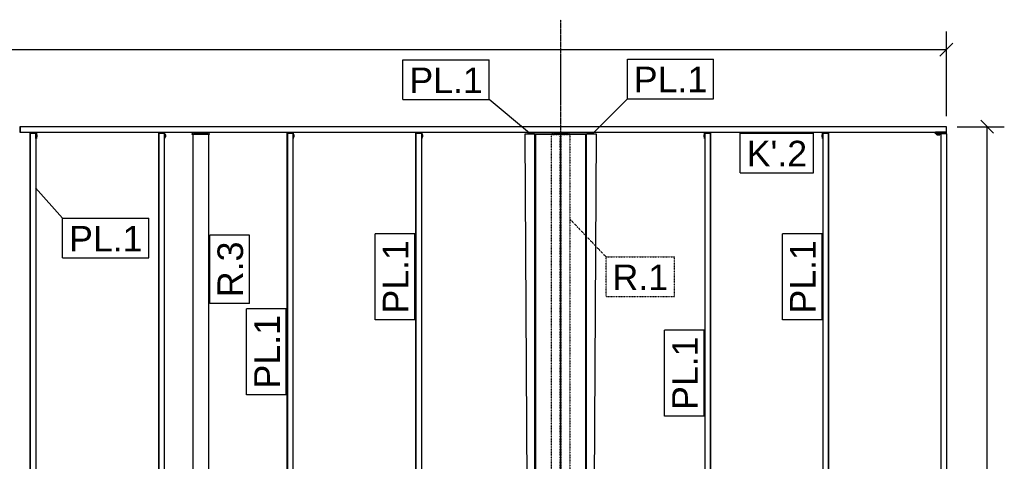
# Model space of a CAD drawing. Extents: x 64716 to 7565828, y -87108 to 5881792.
# Tile 159 of 160: x 285893 to 295085, y 24811 to 28937. Entities that reach past the tile are written whole.
import ezdxf

# ---------------------------------------------------------------- set-up
doc = ezdxf.new("R2010")
doc.units = 0
doc.header["$MEASUREMENT"] = 0
doc.set_wipeout_variables(frame=1)
doc.linetypes.add('DXK_LINE_DOT2', pattern=[3.9198, 1.9599, -1.9599])
doc.linetypes.add('DXK_LINE_DOT3', pattern=[5.9187, 2.979, -0.9799, 0.9799, -0.9799])
doc.styles.add('ARIAL', font='arial.ttf')

# ---------------------------------------------------------------- blocks, each defined once
blk = doc.blocks.new('Part-137597154-4863 - 1303')
at = {"color": 1, "linetype": 'Continuous'}
for p, q in [((27800.2, 16442), (27700.2, 16442)), ((27700.2, 16434), (27700.2, 16442)), ((27800.2, 16434), (27700.2, 16434)), ((27800.2, 16434), (27800.2, 16442))]:
    blk.add_line(p, q, dxfattribs=at)
blk = doc.blocks.new('Part-137597154-4428 - 1303')
at = {"color": 5, "linetype": 'DXK_LINE_DOT2'}
for p, q in [((24115, 16427), (24285, 16427)), ((24115, 12490), (24115, 16427)), ((24196, 12490), (24196, 16427)), ((24204, 12490), (24204, 16427)), ((24285, 16427), (24285, 12490)), ((24285, 12490), (24115, 12490))]:
    blk.add_line(p, q, dxfattribs=at)
blk = doc.blocks.new('Part-137597154-3469 - 1303')
at = {"color": 1, "linetype": 'Continuous'}
for p, q in [((20915, 16427), (20765, 16427)), ((20765, 16427), (20765, 12162)), ((20915, 12162), (20915, 16427))]:
    blk.add_line(p, q, dxfattribs=at)
blk = doc.blocks.new('Part-137597154-8120 - 1303')
at = {"color": 1, "linetype": 'Continuous'}
for p, q in [((27800.2, 16450), (27700.2, 16450)), ((27700.2, 16442), (27700.2, 16450)), ((27800.2, 16442), (27700.2, 16442)), ((27800.2, 16442), (27800.2, 16450))]:
    blk.add_line(p, q, dxfattribs=at)
blk = doc.blocks.new('Part-137597154-3970 - 1303')
at = {"color": 1, "linetype": 'Continuous'}
for p, q in [((24496.2, 16440), (24446.2, 16440)), ((24446.2, 16440), (24446.2, 16430)), ((24496.2, 16430), (24496.2, 16440))]:
    blk.add_line(p, q, dxfattribs=at)
blk = doc.blocks.new('Part-137597154-11425 - 1303')
at = {"color": 1, "linetype": 'Continuous'}
for p, q in [((19158, 16500), (19150, 16500)), ((19150, 16500), (19150, 16450)), ((19158, 16450), (19158, 16500)), ((19150, 16450), (19158, 16450))]:
    blk.add_line(p, q, dxfattribs=at)
blk = doc.blocks.new('GridLine-137597154-5441 - 1303')
at = {"color": 4, "linetype": 'DXK_LINE_DOT3'}
blk.add_line((24200, -1500), (24200, 17500), dxfattribs=at)
blk = doc.blocks.new('Bolt-137597154-27951 - 1303')
at = {"color": 1, "linetype": 'Continuous'}
for p, q in [((26636.9, 16425.4), (26636.8, 16420.2)), ((26636.8, 16420.2), (26636.8, 16409.8)), ((26636.8, 16420.2), (26643.9, 16420.2)), ((26636.8, 16409.8), (26636.9, 16404.6)), ((26636.8, 16409.8), (26643.9, 16409.8)), ((26636.9, 16425.4), (26643.9, 16425.4)), ((26636.9, 16404.6), (26643.9, 16404.6))]:
    blk.add_line(p, q, dxfattribs=at)
blk = doc.blocks.new('Part-137597154-27948 - 1303')
at = {"color": 1, "linetype": 'Continuous'}
for p, q in [((25544.1, 16390), (25544.1, 16450)), ((25544.1, 16390), (25550.1, 16390)), ((25550.1, 16440), (25550.1, 16450)), ((25551.9, 16440), (25551.9, 16450))]:
    blk.add_line(p, q, dxfattribs=at)
blk = doc.blocks.new('Part-137597154-7548 - 1303')
at = {"color": 1, "linetype": 'Continuous'}
for p, q in [((23903.7, 16430), (23903.7, 16440)), ((23903.7, 16440), (23953.7, 16440)), ((23953.7, 16430), (23953.7, 16440))]:
    blk.add_line(p, q, dxfattribs=at)
blk = doc.blocks.new('Part-137597154-27532 - 1303')
at = {"color": 1, "linetype": 'Continuous'}
for p, q in [((23960, 16430), (23960, 16433)), ((23960, 16433), (23960, 16433)), ((23960, 16433), (24440, 16433)), ((23960, 16430), (23960, 16430)), ((24440, 16430), (23960, 16430)), ((24440, 16430), (24440, 16433)), ((24440, 16433), (24440, 16433)), ((24440, 16430), (24440, 16430))]:
    blk.add_line(p, q, dxfattribs=at)
blk = doc.blocks.new('Part-137597154-8126 - 1303')
at = {"color": 1, "linetype": 'Continuous'}
for p, q in [((24120, 16450), (24120, 16435)), ((24120, 16435), (24280, 16435)), ((24132.5, 16442.5), (24131.9, 16450)), ((24267.5, 16442.5), (24132.5, 16442.5)), ((24268.1, 16450), (24267.5, 16442.5)), ((24280, 16435), (24280, 16450))]:
    blk.add_line(p, q, dxfattribs=at)
blk = doc.blocks.new('Part-137597154-8127 - 1303')
at = {"color": 1, "linetype": 'Continuous'}
for p, q in [((20760, 16450), (20760, 16435)), ((20760, 16435), (20920, 16435)), ((20772.5, 16442.5), (20771.9, 16450)), ((20907.5, 16442.5), (20772.5, 16442.5)), ((20908.1, 16450), (20907.5, 16442.5)), ((20920, 16435), (20920, 16450))]:
    blk.add_line(p, q, dxfattribs=at)
blk = doc.blocks.new('Bolt-137597154-8130 - 1303')
at = {"color": 1, "linetype": 'Continuous'}
for p, q in [((27711.3, 16424), (27711.3, 16434)), ((27711.3, 16424), (27739, 16424)), ((27718.2, 16424), (27718.2, 16434)), ((27732.1, 16424), (27732.1, 16434)), ((27739, 16424), (27739, 16434))]:
    blk.add_line(p, q, dxfattribs=at)
blk = doc.blocks.new('Part-137597154-8146 - 1303')
at = {"color": 1, "linetype": 'Continuous'}
for p, q in [((20760, 16427), (20760, 16435)), ((20920, 16427), (20760, 16427)), ((20920, 16435), (20920, 16427))]:
    blk.add_line(p, q, dxfattribs=at)
blk = doc.blocks.new('Bolt-137597154-8147 - 1303')
at = {"color": 1, "linetype": 'Continuous'}
for p, q in [((20788.6, 16442.5), (20788.6, 16450)), ((20795.6, 16442.5), (20795.6, 16450)), ((20809.4, 16442.5), (20809.4, 16450)), ((20816.4, 16442.5), (20816.4, 16450)), ((20863.6, 16442.5), (20863.6, 16450)), ((20870.6, 16442.5), (20870.6, 16450)), ((20884.4, 16442.5), (20884.4, 16450)), ((20891.4, 16442.5), (20891.4, 16450))]:
    blk.add_line(p, q, dxfattribs=at)
blk = doc.blocks.new('Part-137597154-8152 - 1303')
at = {"color": 1, "linetype": 'Continuous'}
for p, q in [((24115, 16433), (24115, 16435)), ((24115, 16435), (24120, 16435)), ((24115, 16429.9), (24115, 16430)), ((24280, 16435), (24285, 16435)), ((24285, 16433), (24285, 16435)), ((24285, 16429.9), (24285, 16430))]:
    blk.add_line(p, q, dxfattribs=at)
blk = doc.blocks.new('Bolt-137597154-8153 - 1303')
at = {"color": 1, "linetype": 'Continuous'}
for p, q in [((24148.6, 16442.5), (24148.6, 16450)), ((24155.6, 16442.5), (24155.6, 16450)), ((24169.4, 16442.5), (24169.4, 16450)), ((24176.4, 16442.5), (24176.4, 16450)), ((24223.6, 16442.5), (24223.6, 16450)), ((24230.6, 16442.5), (24230.6, 16450)), ((24244.4, 16442.5), (24244.4, 16450)), ((24251.4, 16442.5), (24251.4, 16450))]:
    blk.add_line(p, q, dxfattribs=at)
blk = doc.blocks.new('Part-137597154-12837 - 1303')
at = {"color": 1, "linetype": 'Continuous'}
for p, q in [((23895.8, 16430), (23895.8, 16450)), ((23897.7, 16430), (23897.7, 16450)), ((23903.7, 16440), (23903.7, 16450))]:
    blk.add_line(p, q, dxfattribs=at)
blk = doc.blocks.new('Part-137597154-27334 - 1303')
at = {"color": 1, "linetype": 'Continuous'}
for p, q in [((27800.2, 16434), (27750.2, 16434)), ((27750.2, 16434), (27750.2, 8008)), ((27800.2, 16434), (27800.2, 8008)), ((27800.2, 8008), (27750.2, 8008))]:
    blk.add_line(p, q, dxfattribs=at)
blk = doc.blocks.new('Part-137597154-27371 - 1303')
at = {"color": 1, "linetype": 'Continuous'}
for p, q in [((19248.7, 16440), (19248.8, 16440)), ((19248.7, 8005), (19248.7, 16440)), ((19248.8, 16440), (19250.1, 16440)), ((19248.8, 16440), (19248.8, 8005)), ((19250.1, 16440), (19250.2, 16440)), ((19250.2, 8005), (19250.1, 16440)), ((19250.2, 16440), (19300.2, 16440)), ((19250.3, 8005), (19250.2, 16440)), ((19300.2, 16440), (19300.2, 8005)), ((19248.8, 8005), (19248.7, 8005)), ((19300.2, 8005), (19248.8, 8005))]:
    blk.add_line(p, q, dxfattribs=at)
blk = doc.blocks.new('Part-137597154-27366 - 1303')
at = {"color": 1, "linetype": 'Continuous'}
for p, q in [((22848.2, 16440), (22848.3, 16440)), ((22848.2, 8005), (22848.2, 16440)), ((22848.3, 16440), (22849.7, 16440)), ((22848.3, 16440), (22848.3, 8005)), ((22849.7, 16440), (22849.8, 16440)), ((22849.7, 8005), (22849.7, 16440)), ((22849.8, 16440), (22899.8, 16440)), ((22849.8, 8005), (22849.8, 16440)), ((22899.8, 16440), (22899.8, 8005)), ((22848.3, 8005), (22848.2, 8005)), ((22899.8, 8005), (22848.3, 8005))]:
    blk.add_line(p, q, dxfattribs=at)
blk = doc.blocks.new('Part-137597154-27946 - 1303')
at = {"color": 1, "linetype": 'Continuous'}
for p, q in [((24496.2, 16430), (24496.2, 16450)), ((24502.2, 16430), (24502.2, 16450)), ((24504.2, 16430), (24504.2, 16450))]:
    blk.add_line(p, q, dxfattribs=at)
blk = doc.blocks.new('Bolt-137597154-27941 - 1303')
at = {"color": 1, "linetype": 'Continuous'}
for p, q in [((20513.1, 16425.4), (20506.1, 16425.4)), ((20513.3, 16420.2), (20506.1, 16420.2)), ((20513.3, 16409.8), (20506.1, 16409.8)), ((20506.1, 16404.6), (20513.1, 16404.6)), ((20513.3, 16420.2), (20513.1, 16425.4)), ((20513.1, 16404.6), (20513.3, 16409.8)), ((20513.3, 16409.8), (20513.3, 16420.2))]:
    blk.add_line(p, q, dxfattribs=at)
blk = doc.blocks.new('Bolt-137597154-27949 - 1303')
at = {"color": 1, "linetype": 'Continuous'}
for p, q in [((25537.2, 16425.4), (25537, 16420.2)), ((25537, 16420.2), (25537, 16409.8)), ((25537, 16420.2), (25544.1, 16420.2)), ((25537, 16409.8), (25537.2, 16404.6)), ((25537, 16409.8), (25544.1, 16409.8)), ((25537.2, 16425.4), (25544.1, 16425.4)), ((25537.2, 16404.6), (25544.1, 16404.6))]:
    blk.add_line(p, q, dxfattribs=at)
blk = doc.blocks.new('Part-137597154-27352 - 1303')
at = {"color": 1, "linetype": 'Continuous'}
for p, q in [((25550.1, 8005), (25550.1, 16440)), ((25550.1, 16440), (25600.1, 16440)), ((25600.1, 8005), (25600.1, 16440)), ((25600.1, 16440), (25600.2, 16440)), ((25602, 16440), (25600.2, 16440)), ((25600.2, 16440), (25600.2, 8005)), ((25602, 8005), (25602, 16440)), ((25602, 16440), (25602.1, 16440)), ((25602.1, 8005), (25602.1, 16440)), ((25600.1, 8005), (25550.1, 8005)), ((25600.2, 8005), (25600.1, 8005)), ((25602, 8005), (25600.2, 8005)), ((25602.1, 8005), (25602, 8005))]:
    blk.add_line(p, q, dxfattribs=at)
blk = doc.blocks.new('Part-137597154-27367 - 1303')
at = {"color": 1, "linetype": 'Continuous'}
for p, q in [((21648.4, 16440), (21648.5, 16440)), ((21648.4, 8005), (21648.4, 16440)), ((21648.5, 16440), (21649.8, 16440)), ((21648.5, 16440), (21648.5, 8005)), ((21649.8, 16440), (21649.9, 16440)), ((21649.8, 8005), (21649.8, 16440)), ((21649.9, 16440), (21699.9, 16440)), ((21650, 8005), (21649.9, 16440)), ((21699.9, 16440), (21699.9, 8005)), ((21648.5, 8005), (21648.4, 8005)), ((21699.9, 8005), (21648.5, 8005))]:
    blk.add_line(p, q, dxfattribs=at)
blk = doc.blocks.new('Part-137597154-27369 - 1303')
at = {"color": 1, "linetype": 'Continuous'}
for p, q in [((20448.5, 16440), (20448.6, 16440)), ((20448.5, 8005), (20448.5, 16440)), ((20448.6, 16440), (20450, 16440)), ((20448.6, 16440), (20448.6, 8005)), ((20450, 16440), (20450.1, 16440)), ((20450, 8005), (20450, 16440)), ((20450.1, 16440), (20500.1, 16440)), ((20450.1, 8005), (20450.1, 16440)), ((20500.1, 16440), (20500.1, 8005)), ((20448.6, 8005), (20448.5, 8005)), ((20500.1, 8005), (20448.6, 8005))]:
    blk.add_line(p, q, dxfattribs=at)
blk = doc.blocks.new('Part-137597154-27373 - 1303')
at = {"color": 1, "linetype": 'Continuous'}
for p, q in [((26649.9, 8005), (26649.9, 16440)), ((26649.9, 16440), (26699.9, 16440)), ((26699.9, 8005), (26699.9, 16440)), ((26699.9, 16440), (26700, 16440)), ((26701.7, 16440), (26700, 16440)), ((26700, 16440), (26700, 8005)), ((26701.7, 8005), (26701.7, 16440)), ((26701.7, 16440), (26701.9, 16440)), ((26701.9, 8005), (26701.9, 16440)), ((26699.9, 8005), (26649.9, 8005)), ((26700, 8005), (26699.9, 8005)), ((26701.7, 8005), (26700, 8005)), ((26701.9, 8005), (26701.7, 8005))]:
    blk.add_line(p, q, dxfattribs=at)
blk = doc.blocks.new('Part-137597154-27430 - 1303')
at = {"color": 1, "linetype": 'Continuous'}
for p, q in [((27800.2, 16500), (19158, 16500)), ((19158, 16450), (19158, 16500)), ((27800.2, 16450), (27800.2, 16500)), ((19158, 16450), (19300.1, 16450)), ((19306.2, 16450), (27800.2, 16450))]:
    blk.add_line(p, q, dxfattribs=at)
blk = doc.blocks.new('Part-137597154-27530 - 1303')
at = {"color": 1, "linetype": 'Continuous'}
for p, q in [((23955, 16430), (23867, 16430)), ((23867, 16430), (23892, 11792.5)), ((23960, 16430), (23955, 16430)), ((23958, 11792.5), (23958, 16430)), ((23963, 16430), (23963, 11792.5)), ((23963, 16430), (23963.6, 16429.9)), ((23963.6, 16429.9), (23965, 16429.9)), ((24435, 16429.9), (23965, 16429.9)), ((23965, 16429.9), (23965, 11792.4)), ((23965, 16429.9), (24435, 16429.9)), ((24435, 11806.2), (24435, 16429.9)), ((24435, 16429.9), (24436.4, 16429.9)), ((24436.4, 16429.9), (24437, 16430)), ((24437, 16430), (24437, 11792.5)), ((24533, 16430), (24440, 16430)), ((24442, 11792.5), (24442, 16430)), ((24508, 11792.5), (24533, 16430)), ((23892, 11792.5), (23958, 11792.5)), ((23958, 11792.5), (23963, 11792.5)), ((23963, 11792.5), (23963, 11792.5)), ((23963, 11792.5), (23963.6, 11792.4)), ((23963.6, 11792.4), (23965, 11792.4)), ((23965, 11792.4), (24328.5, 11792.4)), ((24328.2, 11797.2), (24332.3, 11813.8)), ((24328.5, 11792.4), (24328.2, 11797.2)), ((24332.3, 11813.8), (24341.4, 11828.2)), ((24341.4, 11828.2), (24354.4, 11839.2)), ((24354.4, 11839.2), (24370.2, 11845.6)), ((24370.2, 11845.6), (24387.2, 11846.8)), ((24387.2, 11846.8), (24403.8, 11842.6)), ((24403.8, 11842.6), (24418.3, 11833.6)), ((24418.3, 11833.6), (24429.2, 11820.5)), ((24429.2, 11820.5), (24435.6, 11804.7)), ((24435.6, 11804.7), (24436.4, 11792.4)), ((24436.4, 11792.4), (24437, 11792.5)), ((24437, 11792.5), (24437, 11792.5)), ((24437, 11792.5), (24438.4, 11792.5)), ((24438.5, 11792.5), (24445, 11792.5)), ((24445, 11792.5), (24508, 11792.5))]:
    blk.add_line(p, q, dxfattribs=at)
blk = doc.blocks.new('Part-137597154-27942 - 1303')
at = {"color": 1, "linetype": 'Continuous'}
for p, q in [((21698.4, 16440), (21698.4, 16450)), ((21699.9, 16450), (21699.9, 16390)), ((21699.9, 16390), (21705.9, 16390)), ((21705.9, 16390), (21705.9, 16450))]:
    blk.add_line(p, q, dxfattribs=at)
blk = doc.blocks.new('Part-137597154-27950 - 1303')
at = {"color": 1, "linetype": 'Continuous'}
for p, q in [((26643.9, 16390), (26643.9, 16450)), ((26643.9, 16390), (26649.9, 16390)), ((26649.9, 16440), (26649.9, 16450)), ((26651.7, 16440), (26651.7, 16450))]:
    blk.add_line(p, q, dxfattribs=at)
blk = doc.blocks.new('Part-137597154-27938 - 1303')
at = {"color": 1, "linetype": 'Continuous'}
for p, q in [((19298.7, 16440), (19298.7, 16450)), ((19300.2, 16450), (19300.1, 16450)), ((19300.2, 16390), (19300.2, 16450)), ((19300.2, 16450), (19306.2, 16450)), ((19300.2, 16390), (19306.2, 16390)), ((19306.2, 16450), (19306.2, 16390))]:
    blk.add_line(p, q, dxfattribs=at)
blk = doc.blocks.new('Bolt-137597154-27939 - 1303')
at = {"color": 1, "linetype": 'Continuous'}
for p, q in [((19313.3, 16425.4), (19306.2, 16425.4)), ((19313.4, 16420.2), (19306.2, 16420.2)), ((19313.4, 16409.8), (19306.2, 16409.8)), ((19306.2, 16404.6), (19313.3, 16404.6)), ((19313.4, 16420.2), (19313.3, 16425.4)), ((19313.3, 16404.6), (19313.4, 16409.8)), ((19313.4, 16409.8), (19313.4, 16420.2))]:
    blk.add_line(p, q, dxfattribs=at)
blk = doc.blocks.new('Part-137597154-27940 - 1303')
at = {"color": 1, "linetype": 'Continuous'}
for p, q in [((20498.5, 16440), (20498.5, 16450)), ((20500.1, 16450), (20500.1, 16390)), ((20500.1, 16390), (20506.1, 16390)), ((20506.1, 16390), (20506.1, 16450))]:
    blk.add_line(p, q, dxfattribs=at)
blk = doc.blocks.new('Bolt-137597154-27943 - 1303')
at = {"color": 1, "linetype": 'Continuous'}
for p, q in [((21713, 16425.4), (21705.9, 16425.4)), ((21713.1, 16420.2), (21705.9, 16420.2)), ((21713.1, 16409.8), (21705.9, 16409.8)), ((21705.9, 16404.6), (21713, 16404.6)), ((21713.1, 16420.2), (21713, 16425.4)), ((21713, 16404.6), (21713.1, 16409.8)), ((21713.1, 16409.8), (21713.1, 16420.2))]:
    blk.add_line(p, q, dxfattribs=at)
blk = doc.blocks.new('Part-137597154-27944 - 1303')
at = {"color": 1, "linetype": 'Continuous'}
for p, q in [((22898.2, 16440), (22898.2, 16450)), ((22899.8, 16450), (22899.8, 16390)), ((22899.8, 16390), (22905.8, 16390)), ((22905.8, 16390), (22905.8, 16450))]:
    blk.add_line(p, q, dxfattribs=at)
blk = doc.blocks.new('Bolt-137597154-27945 - 1303')
at = {"color": 1, "linetype": 'Continuous'}
for p, q in [((22912.8, 16425.4), (22905.8, 16425.4)), ((22913, 16420.2), (22905.8, 16420.2)), ((22913, 16409.8), (22905.8, 16409.8)), ((22905.8, 16404.6), (22912.8, 16404.6)), ((22913, 16420.2), (22912.8, 16425.4)), ((22912.8, 16404.6), (22913, 16409.8)), ((22913, 16409.8), (22913, 16420.2))]:
    blk.add_line(p, q, dxfattribs=at)
blk = doc.blocks.new('StraightDimension-137597154-5102 - 1303')
at = {"color": 174, "linetype": 'Continuous'}
for p, q in [((28241.4, 16440), (28121.4, 16560)), ((27900.2, 16500), (28341.4, 16500)), ((28181.4, -500), (28181.4, 16500))]:
    blk.add_line(p, q, dxfattribs=at)
blk = doc.blocks.new('StraightDimension-137597154-5131 - 1303')
at = {"color": 174, "linetype": 'Continuous'}
for p, q in [((27800.2, 16600), (27800.2, 17390.1)), ((27740.2, 17160.1), (27860.2, 17280.1)), ((9050.2, 17220.1), (27800.2, 17220.1))]:
    blk.add_line(p, q, dxfattribs=at)
blk = doc.blocks.new('Mark-137597154-28121 - 1303')
at = {"color": 96, "linetype": 'Continuous'}
for p, q in [((21268.4, 13994.7), (21268.4, 14800)), ((21638.4, 14800), (21268.4, 14800)), ((21638.4, 13994.7), (21638.4, 14800)), ((21638.4, 13994.7), (21268.4, 13994.7))]:
    blk.add_line(p, q, dxfattribs=at)
at = {"color": 0}
blk.add_wipeout([(21578.4, 14740), (21328.4, 14740), (21328.4, 14054.7), (21578.4, 14054.7)], dxfattribs=at)
blk.add_wipeout([(21578.4, 14740), (21328.4, 14740), (21328.4, 14054.7), (21578.4, 14054.7)], dxfattribs=at)
at = {"color": 1, "style": 'ARIAL'}
blk.add_text('PL.1', height=238.77, rotation=90.00021, dxfattribs=at).set_placement((21578.4, 14054.7))
blk = doc.blocks.new('Mark-137597154-19301 - 1303')
at = {"color": 96, "linetype": 'Continuous'}
for p, q in [((20925, 14848.4), (20925, 15487)), ((21295, 15487), (20925, 15487)), ((21295, 14848.4), (21295, 15487)), ((21295, 14848.4), (20925, 14848.4))]:
    blk.add_line(p, q, dxfattribs=at)
at = {"color": 0}
blk.add_wipeout([(21235, 15427), (20985, 15427), (20985, 14908.4), (21235, 14908.4)], dxfattribs=at)
blk.add_wipeout([(21235, 15427), (20985, 15427), (20985, 14908.4), (21235, 14908.4)], dxfattribs=at)
at = {"color": 1, "style": 'ARIAL'}
blk.add_text('R.3', height=238.77, rotation=90.00021, dxfattribs=at).set_placement((21235, 14908.4))
blk = doc.blocks.new('Mark-137597154-28128 - 1303')
at = {"color": 96, "linetype": 'Continuous'}
for p, q in [((25170.1, 13794.7), (25170.1, 14600)), ((25540.1, 14600), (25170.1, 14600)), ((25540.1, 13794.7), (25540.1, 14600)), ((25540.1, 13794.7), (25170.1, 13794.7))]:
    blk.add_line(p, q, dxfattribs=at)
at = {"color": 0}
blk.add_wipeout([(25480.1, 14540), (25230.1, 14540), (25230.1, 13854.7), (25480.1, 13854.7)], dxfattribs=at)
blk.add_wipeout([(25480.1, 14540), (25230.1, 14540), (25230.1, 13854.7), (25480.1, 13854.7)], dxfattribs=at)
at = {"color": 1, "style": 'ARIAL'}
blk.add_text('PL.1', height=238.77, rotation=90.00021, dxfattribs=at).set_placement((25480.1, 13854.7))
blk = doc.blocks.new('Mark-137597154-19314 - 1303')
at = {"color": 96, "linetype": 'Continuous'}
for p, q in [((24822.4, 17131.9), (25627.7, 17131.9)), ((24822.4, 16761.9), (24822.4, 17131.9)), ((25627.7, 16761.9), (25627.7, 17131.9)), ((24495.7, 16434.8), (24822.4, 16761.9)), ((24822.4, 16761.9), (25627.7, 16761.9))]:
    blk.add_line(p, q, dxfattribs=at)
at = {"color": 0}
blk.add_wipeout([(25567.7, 16821.9), (25567.7, 17071.9), (24882.4, 17071.9), (24882.4, 16821.9)], dxfattribs=at)
blk.add_wipeout([(25567.7, 16821.9), (25567.7, 17071.9), (24882.4, 17071.9), (24882.4, 16821.9)], dxfattribs=at)
at = {"color": 1, "style": 'ARIAL'}
blk.add_text('PL.1', height=238.77, dxfattribs=at).set_placement((24882.4, 16821.9))
blk = doc.blocks.new('Mark-137597154-28051 - 1303')
at = {"color": 96, "linetype": 'DXK_LINE_DOT2'}
for p, q in [((24284.5, 15639.3), (24624.2, 15283.5)), ((24624.2, 15283.5), (25262.8, 15283.5)), ((24624.2, 14913.5), (24624.2, 15283.5)), ((25262.8, 14913.5), (25262.8, 15283.5)), ((24624.2, 14913.5), (25262.8, 14913.5))]:
    blk.add_line(p, q, dxfattribs=at)
at = {"color": 0}
blk.add_wipeout([(25202.8, 14973.5), (25202.8, 15223.5), (24684.2, 15223.5), (24684.2, 14973.5)], dxfattribs=at)
blk.add_wipeout([(25202.8, 14973.5), (25202.8, 15223.5), (24684.2, 15223.5), (24684.2, 14973.5)], dxfattribs=at)
at = {"color": 1, "style": 'ARIAL'}
blk.add_text('R.1', height=238.77, dxfattribs=at).set_placement((24684.2, 14973.5))
blk = doc.blocks.new('Mark-137597154-19359 - 1303')
at = {"color": 96, "linetype": 'Continuous'}
for p, q in [((22727.5, 17124.3), (23532.8, 17124.3)), ((22727.5, 16754.3), (22727.5, 17124.3)), ((23532.8, 16754.3), (23532.8, 17124.3)), ((22727.5, 16754.3), (23532.8, 16754.3)), ((23909.5, 16440), (23532.8, 16754.3))]:
    blk.add_line(p, q, dxfattribs=at)
at = {"color": 0}
blk.add_wipeout([(23472.8, 16814.3), (23472.8, 17064.3), (22787.5, 17064.3), (22787.5, 16814.3)], dxfattribs=at)
blk.add_wipeout([(23472.8, 16814.3), (23472.8, 17064.3), (22787.5, 17064.3), (22787.5, 16814.3)], dxfattribs=at)
at = {"color": 1, "style": 'ARIAL'}
blk.add_text('PL.1', height=238.77, dxfattribs=at).set_placement((22787.5, 16814.3))
blk = doc.blocks.new('Mark-137597154-28120 - 1303')
at = {"color": 96, "linetype": 'Continuous'}
for p, q in [((22468.2, 14694.7), (22468.2, 15500)), ((22838.2, 15500), (22468.2, 15500)), ((22838.2, 14694.7), (22838.2, 15500)), ((22838.2, 14694.7), (22468.2, 14694.7))]:
    blk.add_line(p, q, dxfattribs=at)
at = {"color": 0}
blk.add_wipeout([(22778.2, 15440), (22528.2, 15440), (22528.2, 14754.7), (22778.2, 14754.7)], dxfattribs=at)
blk.add_wipeout([(22778.2, 15440), (22528.2, 15440), (22528.2, 14754.7), (22778.2, 14754.7)], dxfattribs=at)
at = {"color": 1, "style": 'ARIAL'}
blk.add_text('PL.1', height=238.77, rotation=90.00021, dxfattribs=at).set_placement((22778.2, 14754.7))
blk = doc.blocks.new('Mark-137597154-28198 - 1303')
at = {"color": 96, "linetype": 'Continuous'}
for p, q in [((25876.4, 16440), (26560.2, 16440)), ((25876.4, 16070), (25876.4, 16440)), ((26560.2, 16070), (26560.2, 16440)), ((25876.4, 16070), (26560.2, 16070))]:
    blk.add_line(p, q, dxfattribs=at)
at = {"color": 0}
blk.add_wipeout([(26500.2, 16130), (26500.2, 16380), (25936.4, 16380), (25936.4, 16130)], dxfattribs=at)
blk.add_wipeout([(26500.2, 16130), (26500.2, 16380), (25936.4, 16380), (25936.4, 16130)], dxfattribs=at)
at = {"color": 1, "style": 'ARIAL'}
blk.add_text("K'.2", height=238.77, dxfattribs=at).set_placement((25936.4, 16130))
blk = doc.blocks.new('Mark-137597154-28130 - 1303')
at = {"color": 96, "linetype": 'Continuous'}
for p, q in [((26269.9, 14694.7), (26269.9, 15500)), ((26639.9, 15500), (26269.9, 15500)), ((26639.9, 14694.7), (26639.9, 15500)), ((26639.9, 14694.7), (26269.9, 14694.7))]:
    blk.add_line(p, q, dxfattribs=at)
at = {"color": 0}
blk.add_wipeout([(26579.9, 15440), (26329.9, 15440), (26329.9, 14754.7), (26579.9, 14754.7)], dxfattribs=at)
blk.add_wipeout([(26579.9, 15440), (26329.9, 15440), (26329.9, 14754.7), (26579.9, 14754.7)], dxfattribs=at)
at = {"color": 1, "style": 'ARIAL'}
blk.add_text('PL.1', height=238.77, rotation=90.00021, dxfattribs=at).set_placement((26579.9, 14754.7))
blk = doc.blocks.new('Mark-137597154-28154 - 1303')
at = {"color": 96, "linetype": 'Continuous'}
for p, q in [((19296.8, 15927.8), (19551, 15644.5)), ((19551, 15644.5), (20356.3, 15644.5)), ((19551, 15274.5), (19551, 15644.5)), ((20356.3, 15274.5), (20356.3, 15644.5)), ((19551, 15274.5), (20356.3, 15274.5))]:
    blk.add_line(p, q, dxfattribs=at)
at = {"color": 0}
blk.add_wipeout([(20296.3, 15334.5), (20296.3, 15584.5), (19611, 15584.5), (19611, 15334.5)], dxfattribs=at)
blk.add_wipeout([(20296.3, 15334.5), (20296.3, 15584.5), (19611, 15584.5), (19611, 15334.5)], dxfattribs=at)
at = {"color": 1, "style": 'ARIAL'}
blk.add_text('PL.1', height=238.77, dxfattribs=at).set_placement((19611, 15334.5))

msp = doc.modelspace()

# ---------------------------------------------------------------- block references
at = {"rotation": 360}
for name in ['GridLine-137597154-5441 - 1303', 'StraightDimension-137597154-5102 - 1303', 'Part-137597154-11425 - 1303', 'Part-137597154-27430 - 1303', 'Part-137597154-27371 - 1303', 'Part-137597154-27938 - 1303', 'Bolt-137597154-27939 - 1303', 'Part-137597154-27369 - 1303', 'Part-137597154-27940 - 1303', 'Bolt-137597154-27941 - 1303', 'Part-137597154-8127 - 1303', 'Part-137597154-8146 - 1303', 'Part-137597154-3469 - 1303', 'Bolt-137597154-8147 - 1303', 'Part-137597154-27367 - 1303', 'Part-137597154-27942 - 1303', 'Bolt-137597154-27943 - 1303', 'Part-137597154-27366 - 1303', 'Part-137597154-27944 - 1303', 'Bolt-137597154-27945 - 1303', 'Part-137597154-27530 - 1303', 'Part-137597154-12837 - 1303', 'Part-137597154-7548 - 1303', 'Part-137597154-27532 - 1303', 'Part-137597154-8152 - 1303', 'Part-137597154-4428 - 1303', 'Part-137597154-8126 - 1303', 'Bolt-137597154-8153 - 1303', 'Part-137597154-3970 - 1303', 'Part-137597154-27946 - 1303', 'Bolt-137597154-27949 - 1303', 'Part-137597154-27948 - 1303', 'Part-137597154-27352 - 1303', 'Bolt-137597154-27951 - 1303', 'Part-137597154-27950 - 1303', 'Part-137597154-27373 - 1303', 'Part-137597154-8120 - 1303', 'Part-137597154-4863 - 1303', 'Bolt-137597154-8130 - 1303', 'Part-137597154-27334 - 1303']:
    msp.add_blockref(name, (266743.3, 11436.8), dxfattribs=at)

# ---------------------------------------------------------------- next in the draw order: block references
for name in ['StraightDimension-137597154-5131 - 1303', 'Mark-137597154-28198 - 1303', 'Mark-137597154-28154 - 1303', 'Mark-137597154-28051 - 1303', 'Mark-137597154-28120 - 1303', 'Mark-137597154-28130 - 1303', 'Mark-137597154-19301 - 1303', 'Mark-137597154-28121 - 1303', 'Mark-137597154-28128 - 1303']:
    msp.add_blockref(name, (266743.3, 11436.8), dxfattribs=at)

# ---------------------------------------------------------------- next in the draw order: block references
for name in ['Mark-137597154-19359 - 1303', 'Mark-137597154-19314 - 1303']:
    msp.add_blockref(name, (266743.3, 11436.8), dxfattribs=at)

doc.saveas('drawing.dxf')
